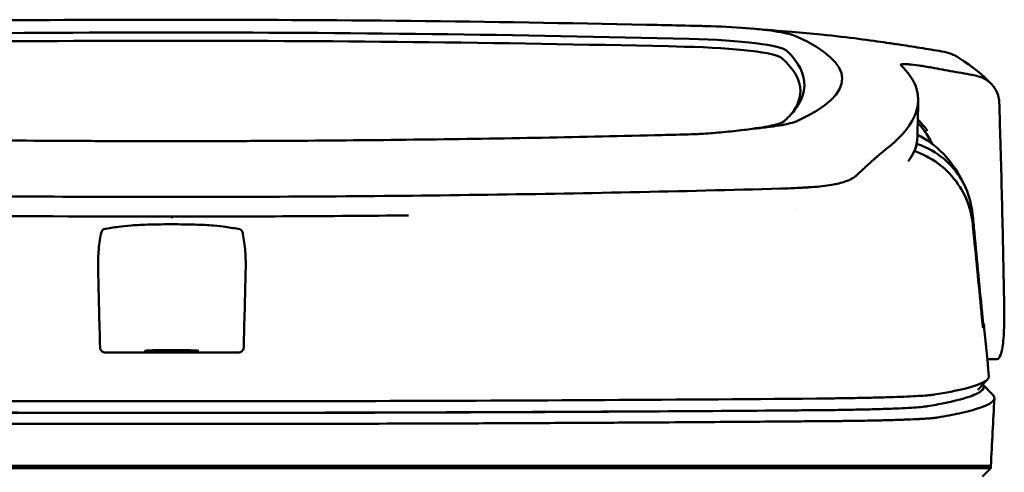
# Model space of a CAD drawing. Header units: millimetres. Extents: x 195 to 395, y 86 to 379.
# Tile 8 of 8: x 280 to 374, y 335 to 379. Entities that reach past the tile are written whole.
import ezdxf

# ---------------------------------------------------------------- set-up
doc = ezdxf.new("R2010")
doc.units = ezdxf.units.MM
doc.layers.add('Visible (ISO)', color=7, linetype='Continuous', lineweight=50)

msp = doc.modelspace()

# ---------------------------------------------------------------- linework, layer by layer
at = {"layer": 'Visible (ISO)'}
for p, q in [((294.425, 378.53), (294.665, 378.53)), ((294.906, 378.53), (294.665, 378.53)), ((339.97, 378.052), (339.962, 378.052)), ((340.779, 367.517), (340.771, 367.517)), ((354.591, 362.501), (354.581, 362.501)), ((373.366, 346.164), (372.486, 346.164)), ((372.076, 343.769), (373.013, 342.784)), ((233.104, 335.994), (294.747, 335.994)), ((294.747, 335.994), (356.391, 335.994)), ((356.48, 335.994), (356.391, 335.994)), ((356.48, 335.994), (367.445, 335.994)), ((367.469, 335.994), (367.445, 335.994)), ((367.469, 335.994), (372.819, 335.994)), ((372.819, 335.793), (372.015, 334.988)), ((372.819, 335.793), (372.819, 335.994))]:
    msp.add_line(p, q, dxfattribs=at)
for centre, major_axis, ratio, start_param, end_param in [((294.493, 349.306), (250.217, -0.007), 0.116796, 1.571075, 1.752137), ((294.837, 349.306), (250.217, 0.007), 0.116796, 1.389456, 1.570517), ((240.13, 323.97), (491.039, 0), 0.112496, 1.354332, 1.357413), ((343.214, 376.622), (11.395, 0.001), 0.116501, 0.614123, 1.36031), ((343.03, 376.598), (11.62, 0.008), 0.117057, 0.249938, 0.614067), ((294.648, 352.296), (225.492, 0.002), 0.110939, 1.570719, 1.791596), ((294.67, 352.266), (-227.223, 0), 0.106767, 4.71241, 4.92951), ((294.682, 352.296), (225.492, -0.002), 0.110939, 1.349997, 1.570873), ((294.66, 352.266), (227.223, 0), 0.106767, 1.353676, 1.570775), ((341.425, 375.377), (12.06, 0.005), 0.112737, 0.11229, 1.349826), ((217.72, 372.919), (140.93, -0.029), 0.116446, 6.036732, 6.532603), ((341.032, 374.709), (11.958, 0), 0.106769, 0.116759, 1.353619), ((107.153, 372.723), (247.896, -0.399), 0.112494, 6.278818, 6.39844), ((108.4, 371.723), (246.265, 0), 0.106767, 0.000001, 0.119511), ((37.676, 325.676), (328.583, 44.868), 0.123507, 0.082944, 0.095023), ((-1287.939, 331.972), (1662.18, -0.149), 0.85466, 0.02543, 0.027339), ((342.912, 369.24), (11.832, -0.02), 0.1161, 5.67706, 6.03839), ((110.223, 367.418), (255.609, 0), 0.112496, 6.200345, 6.281111), ((359.887, 363.688), (8, 0), 0.941628, 0.410478, 0.600203), ((352.79, 364.021), (7.019, -0.248), 0.209962, 5.741321, 5.773176), ((294.662, 397.019), (250.111, 0.001), 0.14148, 4.711093, 4.712399), ((294.668, 397.019), (250.111, -0.001), 0.14148, 4.712379, 4.713685), ((112.249, 349.393), (259.925, 0), 0.034069, 6.257756, 6.307803), ((294.748, 355.46), (253.534, 0), 0.034107, 4.687384, 4.712389), ((294.748, 355.46), (-253.534, 0), 0.034107, 1.570796, 1.595801), ((238.597, 390.412), (131.694, -46.074), 0.097566, 6.101307, 6.105634), ((352.406, 342.141), (-15.81, -0.255), 0.013999, 4.418519, 4.469043), ((363.076, 341.721), (4.065, 0.085), 0.066213, 5.851345, 5.864487), ((355.064, 341.459), (8.723, 0.051), 0.01813, 4.865307, 4.874761), ((355.316, 341.571), (9.376, -0.134), 0.138927, 4.85562, 4.864897), ((363.621, 341.656), (4.539, -0.85), 0.14797, 5.883025, 5.89552)]:
    msp.add_ellipse(centre, major_axis=major_axis, ratio=ratio, start_param=start_param, end_param=end_param, dxfattribs=at)
msp.add_ellipse((294.747, 346.96), major_axis=(2.575, 0), ratio=0.034053, dxfattribs=at)
for points, knots in [([(339.97, 378.052), (340.912, 378.032), (341.85, 378.011), (343.234, 377.978), (343.425, 377.974), (344.117, 377.957)], [0, 0, 0, 0, 0.2875768, 0.2875768, 0.4241939, 0.4241939, 0.4241939, 0.4241939]), ([(362.887, 376.335), (361.438, 376.548), (359.284, 376.847), (355.735, 377.208), (354.795, 377.293), (353.852, 377.368)], [-1.440036, -1.440036, -1.440036, -1.440036, -0.642113, -0.642113, -0.360667, -0.360667, -0.360667, -0.360667]), ([(362.919, 376.33), (363.139, 376.297), (363.358, 376.265), (363.798, 376.202), (364.017, 376.171), (364.233, 376.141)], [-0.1345748, -0.1345748, -0.1345748, -0.1345748, -0.0679854, -0.0679854, -0.0000014, -0.0000014, -0.0000014, -0.0000014]), ([(364.233, 376.141), (364.234, 376.141), (364.235, 376.141), (364.236, 376.141), (364.236, 376.141), (364.236, 376.141)], [-0.0004547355, -0.0004547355, -0.0004547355, -0.0004547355, -0.000271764, -0.000271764, -0.0001436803, -0.0001436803, -0.0001436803, -0.0001436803]), ([(364.236, 376.141), (364.934, 376.033), (365.63, 375.922), (367.024, 375.694), (367.721, 375.577), (368.418, 375.458)], [-0.4238688, -0.4238688, -0.4238688, -0.4238688, -0.2121683, -0.2121683, -0.0000057, -0.0000057, -0.0000057, -0.0000057]), ([(369.47, 375.071), (369.395, 375.115), (369.319, 375.156), (368.981, 375.32), (368.703, 375.41), (368.418, 375.458)], [0.246521, 0.246521, 0.246521, 0.246521, 0.2758807, 0.2758807, 0.3733983, 0.3733983, 0.3733983, 0.3733983]), ([(363.033, 366.357), (364.711, 367.711), (365.657, 369.065), (366.073, 371.78), (365.427, 372.904), (364.671, 373.752)], [-4.346663, -4.346663, -4.346663, -4.346663, -2.419846, -2.419846, -0.37687, -0.37687, -0.37687, -0.37687]), ([(364.229, 374.217), (364.203, 374.258), (364.255, 374.283), (364.5, 374.304), (364.692, 374.299), (364.94, 374.28)], [-0.2425146, -0.2425146, -0.2425146, -0.2425146, -0.1218064, -0.1218064, 0, 0, 0, 0]), ([(364.251, 374.192), (364.247, 374.197), (364.242, 374.201), (364.235, 374.209), (364.232, 374.213), (364.229, 374.217)], [-0.02379966, -0.02379966, -0.02379966, -0.02379966, -0.01189775, -0.01189775, 0, 0, 0, 0]), ([(365.018, 374.273), (365.287, 374.25), (365.611, 374.212), (366.164, 374.134), (366.364, 374.104), (366.769, 374.038), (366.974, 374.003), (367.181, 373.966)], [-0.2554395, -0.2554395, -0.2554395, -0.2554395, -0.1295137, -0.1295137, -0.0635227, -0.0635227, 0, 0, 0, 0]), ([(371.316, 373.214), (370.627, 373.34), (369.937, 373.465), (368.56, 373.716), (367.872, 373.841), (367.184, 373.965)], [-0.4226271, -0.4226271, -0.4226271, -0.4226271, -0.2111495, -0.2111495, -0.0002764, -0.0002764, -0.0002764, -0.0002764]), ([(371.316, 373.214), (371.632, 373.156), (371.934, 373.05), (372.485, 372.753), (372.731, 372.562), (373.15, 372.107), (373.316, 371.84), (373.549, 371.27), (373.614, 370.963), (373.623, 370.656)], [0.0000001, 0.0000001, 0.0000001, 0.0000001, 0.0969079, 0.0969079, 0.1954042, 0.1954042, 0.2999147, 0.2999147, 0.4078288, 0.4078288, 0.4078288, 0.4078288]), ([(355.046, 372.203), (355.02, 371.577), (354.808, 370.952), (354.167, 369.951), (353.857, 369.575), (353.385, 369.105), (353.286, 369.012), (353.057, 368.804), (352.921, 368.688), (351.716, 368.375), (350.983, 368.248), (350.081, 368.137)], [-5.749402, -5.749402, -5.749402, -5.749402, -2.990939, -2.990939, -1.325537, -1.325537, -0.909235, -0.909235, -0.401118, -0.401118, -0.000028, -0.000028, -0.000028, -0.000028]), ([(365.863, 369.026), (365.99, 368.888), (366.119, 368.745), (366.34, 368.492), (366.431, 368.385), (366.673, 368.096), (366.783, 367.955), (366.794, 367.946)], [0.2220516, 0.2220516, 0.2220516, 0.2220516, 0.2910621, 0.2910621, 0.3393663, 0.3393663, 0.4191002, 0.4191002, 0.4191002, 0.4191002]), ([(350.081, 368.137), (349.54, 368.056), (348.945, 367.98), (347.669, 367.842), (346.991, 367.779), (346.281, 367.722)], [-0.4693062, -0.4693062, -0.4693062, -0.4693062, -0.2338119, -0.2338119, 0, 0, 0, 0]), ([(352.634, 368.441), (352.285, 368.383), (351.896, 368.329), (351.042, 368.227), (350.577, 368.18), (350.081, 368.137)], [0, 0, 0, 0, 0.1862934, 0.1862934, 0.373657, 0.373657, 0.373657, 0.373657]), ([(248.56, 367.517), (256.18, 367.329), (263.815, 367.189), (275.353, 367.049), (279.2, 367.013), (284.986, 366.978), (286.921, 366.969), (290.703, 366.957), (292.517, 366.954), (294.416, 366.953)], [0.000811, 0.000811, 0.000811, 0.000811, 2.334672, 2.334672, 3.49801, 3.49801, 4.08174, 4.08174, 4.638981, 4.638981, 4.638981, 4.638981]), ([(340.771, 367.517), (333.15, 367.329), (325.515, 367.189), (313.977, 367.049), (310.13, 367.013), (304.344, 366.978), (302.409, 366.969), (298.627, 366.957), (296.813, 366.954), (294.914, 366.953)], [-4.786373, -4.786373, -4.786373, -4.786373, -2.390488, -2.390488, -1.196233, -1.196233, -0.59699, -0.59699, -0.02494, -0.02494, -0.02494, -0.02494]), ([(343.676, 367.588), (343.607, 367.587), (343.54, 367.585), (342.575, 367.561), (341.678, 367.539), (340.779, 367.517)], [-0.2961372, -0.2961372, -0.2961372, -0.2961372, -0.2753203, -0.2753203, 0, 0, 0, 0]), ([(346.281, 367.722), (346.06, 367.704), (345.837, 367.688), (345.364, 367.657), (345.14, 367.645), (344.934, 367.635)], [-0.50387247, -0.50387247, -0.50387247, -0.50387247, -0.45983504, -0.45983504, -0.4114315, -0.4114315, -0.4114315, -0.4114315]), ([(373.707, 367.944), (373.792, 365.101), (373.866, 362.258), (373.996, 356.572), (374.051, 353.729), (374.097, 350.886)], [0.000092, 0.000092, 0.000092, 0.000092, 0.998221, 0.998221, 1.99626, 1.99626, 1.99626, 1.99626]), ([(363.033, 366.357), (362.892, 366.244), (362.748, 366.124), (362.448, 365.874), (362.294, 365.744), (362.134, 365.61)], [0, 0, 0, 0, 0.2796752, 0.2796752, 0.5576135, 0.5576135, 0.5576135, 0.5576135]), ([(371.081, 360.009), (370.999, 360.863), (370.78, 361.699), (370.094, 363.249), (369.631, 363.956), (368.502, 365.193), (367.766, 365.792), (366.462, 366.446), (366.087, 366.591), (365.75, 366.699)], [0, 0, 0, 0, 0.2574331, 0.2574331, 0.513221, 0.513221, 0.7737087, 0.7737087, 0.8833633, 0.8833633, 0.8833633, 0.8833633]), ([(362.134, 365.61), (361.816, 365.34), (361.471, 365.031), (360.962, 364.569), (360.808, 364.428), (360.652, 364.286)], [0, 0, 0, 0, 0.5552811, 0.5552811, 0.7859676, 0.7859676, 0.7859676, 0.7859676]), ([(371.103, 359.023), (371.02, 359.865), (370.803, 360.696), (370.123, 362.258), (369.661, 362.984), (368.536, 364.268), (367.805, 364.899), (366.397, 365.68), (365.922, 365.873), (365.523, 366.007)], [-0.7071846, -0.7071846, -0.7071846, -0.7071846, -0.5257935, -0.5257935, -0.3432663, -0.3432663, -0.157236, -0.157236, -0.0552414, -0.0552414, -0.0552414, -0.0552414]), ([(359.666, 363.425), (359.564, 363.365), (359.449, 363.307), (359.19, 363.194), (359.046, 363.139), (358.89, 363.085)], [0, 0, 0, 0, 0.0956462, 0.0956462, 0.1913091, 0.1913091, 0.1913091, 0.1913091]), ([(359.666, 363.425), (359.731, 363.463), (359.791, 363.502), (359.898, 363.581), (359.946, 363.621), (359.988, 363.661)], [-0.1224987, -0.1224987, -0.1224987, -0.1224987, -0.0612768, -0.0612768, 0, 0, 0, 0]), ([(294.338, 361.633), (284.653, 361.635), (274.975, 361.702), (255.646, 361.967), (246.016, 362.166), (236.512, 362.43)], [0.032666, 0.032666, 0.032666, 0.032666, 2.938218, 2.938218, 5.868286, 5.868286, 5.868286, 5.868286]), ([(294.992, 361.633), (304.677, 361.635), (314.356, 361.702), (333.684, 361.967), (343.314, 362.166), (352.818, 362.43)], [-5.838765, -5.838765, -5.838765, -5.838765, -2.931647, -2.931647, 0, 0, 0, 0]), ([(354.581, 362.501), (354.295, 362.485), (354.006, 362.472), (353.418, 362.448), (353.119, 362.438), (352.818, 362.43)], [0.0010258, 0.0010258, 0.0010258, 0.0010258, 0.0919929, 0.0919929, 0.1847322, 0.1847322, 0.1847322, 0.1847322]), ([(354.591, 362.501), (354.744, 362.509), (354.896, 362.518), (355.198, 362.535), (355.348, 362.544), (355.497, 362.553)], [-0.09692418, -0.09692418, -0.09692418, -0.09692418, -0.04843685, -0.04843685, 0, 0, 0, 0]), ([(355.497, 362.553), (356.203, 362.598), (356.856, 362.666), (357.957, 362.837), (358.411, 362.935), (358.777, 363.049)], [-0.4625677, -0.4625677, -0.4625677, -0.4625677, -0.2330564, -0.2330564, -0.0223869, -0.0223869, -0.0223869, -0.0223869]), ([(294.748, 359.763), (294.748, 359.748), (294.748, 359.735), (294.748, 359.666), (294.748, 359.631), (294.748, 359.618), (294.748, 359.618), (294.748, 359.618)], [-0.062804, -0.062804, -0.062804, -0.062804, -0.05139297, -0.05139297, 0, 0, 0.00065518, 0.00065518, 0.00065518, 0.00065518]), ([(372.036, 350.105), (371.774, 352.816), (371.513, 355.53), (371.251, 358.24), (371.195, 358.83), (371.138, 359.419), (371.081, 360.009)], [0.478961, 0.478961, 0.478961, 0.478961, 8.650914, 8.650914, 8.650914, 10.427613, 10.427613, 10.427613, 10.427613]), ([(288.253, 358.553), (288.493, 358.595), (288.732, 358.636), (289.21, 358.719), (289.43, 358.761), (289.973, 358.846), (290.375, 358.886), (291.391, 358.955), (292.003, 358.983), (293.352, 359.02), (294.078, 359.03), (295.539, 359.029), (296.261, 359.018), (297.598, 358.978), (298.2, 358.95), (299.192, 358.88), (299.581, 358.839), (300.092, 358.755), (300.315, 358.714), (300.779, 358.634), (301.011, 358.594), (301.243, 358.553)], [-2.057945, -2.057945, -2.057945, -2.057945, -1.863354, -1.863354, -1.669647, -1.669647, -1.459798, -1.459798, -1.242226, -1.242226, -1.02293, -1.02293, -0.803644, -0.803644, -0.586525, -0.586525, -0.377074, -0.377074, -0.18869, -0.18869, -0.000001, -0.000001, -0.000001, -0.000001]), ([(372.031, 349.609), (371.764, 352.317), (371.498, 355.021), (371.231, 357.729), (371.188, 358.16), (371.146, 358.592), (371.103, 359.023)], [0.46186, 0.46186, 0.46186, 0.46186, 8.654063, 8.654063, 8.654063, 9.958979, 9.958979, 9.958979, 9.958979]), ([(287.714, 354.554), (287.698, 355.198), (287.713, 355.834), (287.804, 357.028), (287.877, 357.582), (287.975, 358.096)], [-0.3788311, -0.3788311, -0.3788311, -0.3788311, -0.1854285, -0.1854285, -0.0000079, -0.0000079, -0.0000079, -0.0000079]), ([(288.253, 358.553), (288.226, 358.548), (288.198, 358.536), (288.143, 358.494), (288.114, 358.461), (288.065, 358.382), (288.044, 358.336), (288.005, 358.228), (287.988, 358.165), (287.975, 358.096)], [0, 0, 0, 0, 0.02258089, 0.02258089, 0.04850306, 0.04850306, 0.07220962, 0.07220962, 0.09691216, 0.09691216, 0.09691216, 0.09691216]), ([(301.243, 358.553), (301.271, 358.548), (301.298, 358.536), (301.354, 358.494), (301.382, 358.461), (301.431, 358.382), (301.453, 358.336), (301.492, 358.228), (301.508, 358.165), (301.521, 358.096)], [-0.09701105, -0.09701105, -0.09701105, -0.09701105, -0.07440711, -0.07440711, -0.0484585, -0.0484585, -0.02472775, -0.02472775, 0, 0, 0, 0]), ([(301.782, 354.554), (301.799, 355.198), (301.783, 355.834), (301.693, 357.028), (301.62, 357.582), (301.521, 358.096)], [0, 0, 0, 0, 0.1942712, 0.1942712, 0.3805229, 0.3805229, 0.3805229, 0.3805229]), ([(374.097, 350.886), (374.108, 350.177), (374.103, 349.525), (374.048, 348.204), (373.988, 347.591), (373.82, 346.739), (373.723, 346.462), (373.545, 346.228), (373.479, 346.181), (373.395, 346.165), (373.38, 346.164), (373.366, 346.164)], [0.000001, 0.000001, 0.000001, 0.000001, 0.24889, 0.24889, 0.568691, 0.568691, 0.841683, 0.841683, 0.983465, 0.983465, 1.012053, 1.012053, 1.012053, 1.012053]), ([(372.089, 349.168), (372.088, 349.166), (372.085, 349.174), (372.078, 349.209), (372.074, 349.237), (372.064, 349.311), (372.058, 349.362), (372.049, 349.439), (372.045, 349.472), (372.038, 349.539), (372.035, 349.574), (372.031, 349.609)], [-0.06070109, -0.06070109, -0.06070109, -0.06070109, -0.04973489, -0.04973489, -0.03788451, -0.03788451, -0.02141751, -0.02141751, -0.01070474, -0.01070474, 0, 0, 0, 0]), ([(372.095, 349.611), (372.093, 349.613), (372.091, 349.625), (372.084, 349.669), (372.08, 349.7), (372.069, 349.787), (372.063, 349.841), (372.054, 349.923), (372.05, 349.958), (372.043, 350.031), (372.039, 350.068), (372.036, 350.105)], [0, 0, 0, 0, 0.01893043, 0.01893043, 0.03701692, 0.03701692, 0.05933152, 0.05933152, 0.07460682, 0.07460682, 0.08989797, 0.08989797, 0.08989797, 0.08989797]), ([(288.409, 346.815), (288.349, 346.815), (288.288, 346.825), (288.17, 346.866), (288.119, 346.896), (288.021, 346.974), (287.983, 347.026), (287.94, 347.105), (287.927, 347.139), (287.908, 347.208), (287.903, 347.245), (287.902, 347.281)], [-0.06079793, -0.06079793, -0.06079793, -0.06079793, -0.04978833, -0.04978833, -0.03793526, -0.03793526, -0.02182904, -0.02182904, -0.01094022, -0.01094022, 0, 0, 0, 0]), ([(301.087, 346.815), (301.147, 346.815), (301.208, 346.825), (301.326, 346.866), (301.378, 346.896), (301.475, 346.974), (301.514, 347.026), (301.556, 347.105), (301.57, 347.139), (301.588, 347.208), (301.593, 347.245), (301.594, 347.281)], [0, 0, 0, 0, 0.0181194, 0.0181194, 0.0376152, 0.0376152, 0.0641029, 0.0641029, 0.0820224, 0.0820224, 0.1000128, 0.1000128, 0.1000128, 0.1000128]), ([(372.64, 344.554), (372.655, 344.399), (372.547, 344.243), (372.316, 344.088), (371.95, 343.844), (371.276, 343.6), (370.3, 343.359), (369.531, 343.169), (368.571, 342.98), (367.427, 342.793)], [51.780318, 51.780318, 51.780318, 51.780318, 65.647729, 65.647729, 65.647729, 87.530305, 87.530305, 87.530305, 104.770272, 104.770272, 104.770272, 104.770272]), ([(366.792, 341.689), (367.362, 341.786), (367.887, 341.883), (368.367, 341.981), (369.287, 342.168), (370.042, 342.357), (370.628, 342.546), (371.214, 342.735), (371.632, 342.925), (371.88, 343.115), (372.129, 343.305), (372.209, 343.495), (372.119, 343.686), (372.106, 343.712), (372.091, 343.738), (372.072, 343.765)], [0, 0, 0, 0, 0.00852217, 0.00852217, 0.00852217, 0.0248771, 0.0248771, 0.0248771, 0.04123203, 0.04123203, 0.04123203, 0.05758697, 0.05758697, 0.05758697, 0.05986236, 0.05986236, 0.05986236, 0.05986236]), ([(367.306, 342.774), (367.166, 342.755), (366.979, 342.736), (366.749, 342.718), (366.519, 342.699), (366.241, 342.681), (365.924, 342.663), (365.607, 342.645), (365.245, 342.628), (364.848, 342.611), (364.451, 342.595), (364.01, 342.578), (363.54, 342.563), (363.07, 342.548), (362.56, 342.533), (362.026, 342.519), (361.491, 342.505), (360.922, 342.492), (360.334, 342.48), (359.745, 342.469), (359.127, 342.458), (358.496, 342.448), (358.002, 342.44), (357.495, 342.433), (356.982, 342.427)], [0, 0, 0, 0, 1.921104, 1.921104, 1.921104, 3.842208, 3.842208, 3.842208, 5.763312, 5.763312, 5.763312, 7.684416, 7.684416, 7.684416, 9.60552, 9.60552, 9.60552, 11.526625, 11.526625, 11.526625, 13.447729, 13.447729, 13.447729, 14.949954, 14.949954, 14.949954, 14.949954]), ([(367.775, 340.615), (368.526, 340.744), (369.198, 340.873), (370.39, 341.132), (370.909, 341.263), (371.641, 341.481), (371.899, 341.569), (372.418, 341.773), (372.652, 341.891), (373.048, 342.165), (373.16, 342.322), (373.158, 342.581), (373.11, 342.682), (373.013, 342.784)], [-6.886177, -6.886177, -6.886177, -6.886177, -6.165652, -6.165652, -5.441648, -5.441648, -4.957438, -4.957438, -4.310444, -4.310444, -3.446201, -3.446201, -2.886006, -2.886006, -2.886006, -2.886006]), ([(233.285, 342.417), (240.392, 342.357), (247.602, 342.306), (254.834, 342.267), (262.067, 342.227), (269.376, 342.198), (276.68, 342.18), (282.689, 342.166), (288.724, 342.158), (294.748, 342.158)], [0, 0, 0, 0, 21.882576, 21.882576, 21.882576, 43.765152, 43.765152, 43.765152, 61.766885, 61.766885, 61.766885, 61.766885]), ([(356.212, 342.417), (349.105, 342.357), (341.895, 342.306), (334.662, 342.267), (327.429, 342.227), (320.121, 342.198), (312.816, 342.18), (306.807, 342.166), (300.772, 342.158), (294.748, 342.158)], [0, 0, 0, 0, 21.882576, 21.882576, 21.882576, 43.765152, 43.765152, 43.765152, 61.766885, 61.766885, 61.766885, 61.766885]), ([(356.475, 341.312), (356.509, 341.312), (356.542, 341.312), (356.575, 341.312), (356.644, 341.313), (356.712, 341.314), (356.78, 341.314), (356.849, 341.315), (356.917, 341.316), (356.985, 341.316), (357.157, 341.318), (357.33, 341.32), (357.5, 341.322), (357.67, 341.324), (357.841, 341.326), (358.009, 341.328), (358.344, 341.333), (358.679, 341.338), (359.003, 341.343), (359.652, 341.354), (360.286, 341.366), (360.88, 341.38), (361.475, 341.394), (362.046, 341.41), (362.572, 341.427), (363.098, 341.444), (363.593, 341.463), (364.038, 341.482), (364.484, 341.502), (364.891, 341.523), (365.245, 341.545), (365.599, 341.567), (365.908, 341.59), (366.162, 341.613), (366.417, 341.636), (366.621, 341.661), (366.77, 341.685)], [0, 0, 0, 0, 0.00010295, 0.00010295, 0.00010295, 0.00031548, 0.00031548, 0.00031548, 0.000528, 0.000528, 0.000528, 0.00106596, 0.00106596, 0.00106596, 0.00160392, 0.00160392, 0.00160392, 0.00267984, 0.00267984, 0.00267984, 0.00483168, 0.00483168, 0.00483168, 0.00698352, 0.00698352, 0.00698352, 0.00913536, 0.00913536, 0.00913536, 0.01128719, 0.01128719, 0.01128719, 0.01343903, 0.01343903, 0.01343903, 0.01559087, 0.01559087, 0.01559087, 0.01559087]), ([(233.101, 341.311), (238.388, 341.265), (243.728, 341.225), (249.088, 341.191), (254.448, 341.158), (259.85, 341.13), (265.261, 341.108), (270.672, 341.086), (276.114, 341.07), (281.554, 341.06), (285.947, 341.052), (290.349, 341.048), (294.747, 341.048)], [0, 0, 0, 0, 0.01635215, 0.01635215, 0.01635215, 0.03270429, 0.03270429, 0.03270429, 0.04905643, 0.04905643, 0.04905643, 0.06225952, 0.06225952, 0.06225952, 0.06225952]), ([(250.211, 341.193), (251.802, 341.184), (253.395, 341.175), (254.989, 341.166), (262.194, 341.128), (269.474, 341.1), (276.75, 341.083), (282.736, 341.069), (288.748, 341.062), (294.748, 341.062)], [17.040997, 17.040997, 17.040997, 17.040997, 21.882576, 21.882576, 21.882576, 43.765152, 43.765152, 43.765152, 61.766885, 61.766885, 61.766885, 61.766885]), ([(294.747, 341.048), (299.146, 341.048), (303.548, 341.052), (307.94, 341.06), (313.38, 341.07), (318.822, 341.086), (324.233, 341.108), (329.645, 341.13), (335.046, 341.158), (340.407, 341.191), (344.909, 341.22), (349.398, 341.253), (353.853, 341.289), (354.701, 341.296), (355.548, 341.304), (356.394, 341.311)], [0, 0, 0, 0, 0.01320302, 0.01320302, 0.01320302, 0.02955506, 0.02955506, 0.02955506, 0.04590711, 0.04590711, 0.04590711, 0.05964326, 0.05964326, 0.05964326, 0.06225916, 0.06225916, 0.06225916, 0.06225916]), ([(339.285, 341.193), (337.694, 341.184), (336.101, 341.175), (334.507, 341.166), (327.303, 341.128), (320.022, 341.1), (312.746, 341.083), (306.761, 341.069), (300.749, 341.062), (294.748, 341.062)], [17.040997, 17.040997, 17.040997, 17.040997, 21.882576, 21.882576, 21.882576, 43.765152, 43.765152, 43.765152, 61.766885, 61.766885, 61.766885, 61.766885]), ([(232.859, 340.263), (232.928, 340.262), (233.018, 340.261), (233.214, 340.26), (233.302, 340.259), (233.569, 340.257), (233.746, 340.255), (234.279, 340.25), (234.634, 340.248), (235.701, 340.239), (236.413, 340.233), (238.552, 340.216), (239.981, 340.205), (244.279, 340.173), (247.155, 340.153), (251.966, 340.124), (253.895, 340.113), (258.405, 340.088), (260.988, 340.076), (266.164, 340.054), (268.757, 340.044), (275.245, 340.024), (279.144, 340.015), (284.998, 340.005), (286.948, 340.003), (290.849, 340), (292.798, 339.999), (294.747, 339.999)], [-6.255822, -6.255822, -6.255822, -6.255822, -6.222837, -6.222837, -6.195433, -6.195433, -6.140619, -6.140619, -6.030972, -6.030972, -5.8116, -5.8116, -5.372567, -5.372567, -4.493566, -4.493566, -3.9071, -3.9071, -3.124844, -3.124844, -2.342742, -2.342742, -1.17034, -1.17034, -0.584842, -0.584842, 0, 0, 0, 0]), ([(294.747, 339.999), (296.697, 339.999), (298.647, 340), (302.548, 340.003), (304.499, 340.005), (310.354, 340.015), (314.254, 340.024), (320.743, 340.044), (323.336, 340.054), (328.512, 340.076), (331.095, 340.089), (335.604, 340.113), (337.532, 340.124), (342.342, 340.153), (345.218, 340.173), (349.515, 340.205), (350.944, 340.216), (353.083, 340.233), (353.795, 340.239), (354.861, 340.248), (355.216, 340.25), (355.749, 340.255), (355.926, 340.257), (356.193, 340.259), (356.281, 340.26), (356.477, 340.261), (356.567, 340.262), (356.636, 340.263)], [-4.030061, -4.030061, -4.030061, -4.030061, -3.653231, -3.653231, -3.275977, -3.275977, -2.520565, -2.520565, -2.016634, -2.016634, -1.51279, -1.51279, -1.135053, -1.135053, -0.568897, -0.568897, -0.286119, -0.286119, -0.144824, -0.144824, -0.074201, -0.074201, -0.038896, -0.038896, -0.021246, -0.021246, 0, 0, 0, 0]), ([(356.722, 340.263), (356.898, 340.264), (357.073, 340.265), (357.424, 340.268), (357.599, 340.27), (357.89, 340.272), (358.007, 340.273), (358.279, 340.276), (358.433, 340.277), (358.794, 340.281), (358.999, 340.284), (359.475, 340.29), (359.745, 340.293), (360.368, 340.302), (360.718, 340.308), (361.521, 340.323), (361.965, 340.332), (362.637, 340.348), (362.876, 340.354), (363.375, 340.368), (363.633, 340.375), (364.13, 340.391), (364.369, 340.399), (364.998, 340.422), (365.367, 340.438), (365.829, 340.46), (365.95, 340.466), (366.268, 340.484), (366.455, 340.494), (366.756, 340.514), (366.876, 340.523), (367.153, 340.545), (367.301, 340.558), (367.555, 340.584), (367.663, 340.598), (367.752, 340.611)], [-1.675078, -1.675078, -1.675078, -1.675078, -1.620697, -1.620697, -1.565777, -1.565777, -1.528877, -1.528877, -1.479343, -1.479343, -1.412749, -1.412749, -1.323055, -1.323055, -1.202102, -1.202102, -1.038984, -1.038984, -0.945175, -0.945175, -0.837697, -0.837697, -0.730315, -0.730315, -0.543129, -0.543129, -0.473441, -0.473441, -0.352446, -0.352446, -0.262698, -0.262698, -0.12999, -0.12999, 0, 0, 0, 0]), ([(372.819, 335.793), (372.819, 335.793), (372.791, 335.793), (372.642, 335.793), (372.475, 335.793), (371.961, 335.793), (371.591, 335.793), (370.88, 335.793), (370.607, 335.793), (369.984, 335.793), (369.63, 335.793), (368.835, 335.793), (368.389, 335.793), (367.77, 335.793), (367.507, 335.793), (367.301, 335.793), (367.228, 335.793), (367.021, 335.793), (366.875, 335.793), (366.626, 335.793), (366.537, 335.793), (366.292, 335.793), (366.129, 335.793), (365.771, 335.793), (365.575, 335.793), (365.195, 335.793), (365.014, 335.793), (364.554, 335.793), (364.266, 335.792), (363.745, 335.793), (363.52, 335.793), (363.06, 335.793), (362.825, 335.793), (362.434, 335.793), (362.283, 335.793), (361.937, 335.793), (361.742, 335.793), (361.285, 335.793), (361.02, 335.793), (360.579, 335.793), (360.405, 335.793), (359.837, 335.793), (359.433, 335.793), (357.691, 335.792), (356.965, 335.793), (352.602, 335.793), (350.1, 335.793), (345.236, 335.793), (342.874, 335.793), (336.075, 335.793), (331.622, 335.793), (325.196, 335.793), (323.235, 335.793), (319.437, 335.793), (317.599, 335.793), (314.033, 335.793), (312.304, 335.793), (304.092, 335.793), (297.597, 335.793), (288.662, 335.793), (286.222, 335.793), (279.513, 335.793), (275.248, 335.793), (269.398, 335.793), (267.804, 335.793), (263.427, 335.793), (260.647, 335.793), (253.711, 335.793), (249.564, 335.793), (241.304, 335.793), (237.192, 335.793), (233.104, 335.793)], [4.259276, 4.259276, 4.259276, 4.259276, 4.670353, 4.670353, 5.333093, 5.333093, 6.087544, 6.087544, 6.48643, 6.48643, 6.916955, 6.916955, 7.375465, 7.375465, 7.508459, 7.508459, 7.569769, 7.569769, 7.664913, 7.664913, 7.713725, 7.713725, 7.791614, 7.791614, 7.873119, 7.873119, 7.940289, 7.940289, 8.037054, 8.037054, 8.105988, 8.105988, 8.173685, 8.173685, 8.21539, 8.21539, 8.267249, 8.267249, 8.334795, 8.334795, 8.377608, 8.377608, 8.47358, 8.47358, 8.783476, 8.783476, 9.196774, 9.196774, 9.584439, 9.584439, 10.310287, 10.310287, 10.628298, 10.628298, 10.925673, 10.925673, 11.204895, 11.204895, 12.251527, 12.251527, 12.644845, 12.644845, 13.333545, 13.333545, 13.591652, 13.591652, 14.043256, 14.043256, 14.721038, 14.721038, 15.399535, 15.399535, 15.399535, 15.399535])]:
    msp.add_open_spline(points, degree=3, knots=knots, dxfattribs=at)
for points in [[(350.073, 377.683), (351.383, 377.568), (352.632, 377.464), (353.852, 377.368)], [(362.887, 376.335), (362.897, 376.333), (362.908, 376.331), (362.919, 376.33)], [(369.47, 375.071), (369.599, 374.995), (369.727, 374.917), (369.854, 374.835)], [(369.854, 374.835), (371.053, 374.072), (372.082, 373.26), (372.928, 372.348)], [(364.94, 374.28), (364.965, 374.278), (364.992, 374.276), (365.018, 374.273)], [(354.665, 371.723), (354.665, 371.027), (354.406, 370.332), (353.889, 369.638)], [(365.899, 370.848), (365.876, 369.685), (365.853, 368.522), (365.832, 367.358)], [(365.856, 368.693), (366.077, 368.465), (366.29, 368.215), (366.488, 367.943)], [(344.934, 367.635), (344.443, 367.61), (344.053, 367.598), (343.676, 367.588)], [(365.836, 367.56), (367.527, 366.682), (369.18, 365.284), (370.425, 362.502)], [(294.416, 366.953), (294.499, 366.953), (294.582, 366.953), (294.665, 366.953)], [(294.914, 366.953), (294.831, 366.953), (294.748, 366.953), (294.665, 366.953)], [(360.652, 364.286), (360.427, 364.079), (360.203, 363.868), (359.988, 363.661)], [(354.267, 360.578), (354.267, 360.578), (354.267, 360.578), (354.267, 360.578)], [(294.665, 359.763), (287.158, 359.763), (279.656, 359.801), (272.181, 359.877)], [(294.665, 359.763), (302.224, 359.763), (309.778, 359.801), (317.304, 359.878)], [(287.902, 347.281), (287.839, 349.705), (287.777, 352.129), (287.714, 354.554)], [(301.594, 347.281), (301.657, 349.705), (301.719, 352.129), (301.782, 354.554)], [(371.982, 350.105), (372, 350.105), (372.018, 350.105), (372.036, 350.105)], [(372.172, 349.422), (372.328, 347.8), (372.484, 346.177), (372.641, 344.554)], [(372.512, 344.25), (372.208, 343.915), (371.903, 343.579), (371.599, 343.244)], [(373.159, 342.459), (373.045, 340.304), (372.932, 338.149), (372.819, 335.994)]]:
    msp.add_open_spline(points, degree=3, dxfattribs=at)

doc.saveas('drawing.dxf')
